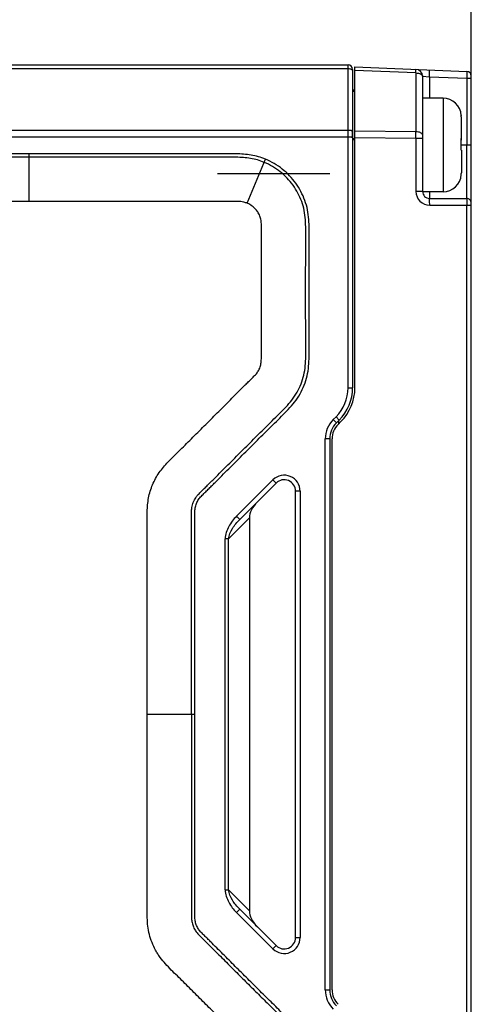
# Model space of a CAD drawing. Header units: millimetres. Extents: x -330 to 72, y 157 to 679.
# Tile 15 of 38: x -70 to -50, y 346 to 390. Entities that reach past the tile are written whole.
import ezdxf

# ---------------------------------------------------------------- set-up
doc = ezdxf.new("R2010")
doc.units = ezdxf.units.MM
doc.header["$LTSCALE"] = 23.1
doc.header["$PDMODE"] = 3
doc.header["$PDSIZE"] = 8
doc.layers.get('0').update_dxf_attribs({"linetype": 'CONTINUOUS'})
doc.layers.get('Defpoints').update_dxf_attribs({"linetype": 'CONTINUOUS'})
for name, color, linetype in [('09_ALL_ROUNDS', 7, 'CONTINUOUS'), ('20_ALL_FEATURES', 7, 'CONTINUOUS'), ('51__DRAFT_DIMS', 7, 'CONTINUOUS')]:
    doc.layers.add(name, color=color, linetype=linetype)
doc.styles.get("Standard").update_dxf_attribs({"font": 'Roboto-Regular.ttf'})
doc.dimstyles.new('DIMSTYLE_3', dxfattribs={"dimtxt": 3, "dimasz": 3, "dimexe": 2.5, "dimexo": 0.5, "dimgap": 0.75, "dimtad": 1, "dimdsep": 46, "dimtxsty": 'STANDARD', "dimblk": '_FILLED', "dimblk1": '_FILLED', "dimblk2": '_FILLED', "dimcen": 0.09, "dimclrt": 3, "dimazin": 2, "dimtp": 0.1, "dimtm": 0.1, "dimtfac": 1, "dimtofl": 0, "dimtmove": 0, "dimatfit": 3, "dimldrblk": '_FILLED', "dimfxl": 1, "dimtolj": 1, "dimarcsym": 0})
doc.dimstyles.new('DIMSTYLE_8', dxfattribs={"dimtxt": 3, "dimasz": 3, "dimexe": 2.5, "dimexo": 0.5, "dimgap": 0.75, "dimtad": 1, "dimdsep": 46, "dimtxsty": 'STANDARD', "dimblk": '_FILLED', "dimblk1": '_FILLED', "dimblk2": '_FILLED', "dimcen": 0.09, "dimclrt": 3, "dimazin": 2, "dimtp": 0.3, "dimtm": 0.3, "dimtfac": 1, "dimtofl": 0, "dimtmove": 0, "dimatfit": 3, "dimldrblk": '_FILLED', "dimfxl": 1, "dimtolj": 1, "dimarcsym": 0})

# ---------------------------------------------------------------- blocks, each defined once
blk = doc.blocks.new('_FILLED')
at = {"color": 0, "linetype": 'ByBlock'}
blk.add_solid([(0, 0), (-1, 0.167), (-1, -0.167)], dxfattribs=at)
blk = doc.blocks.new('*D110')
at = {"layer": '51__DRAFT_DIMS', "color": 0, "lineweight": -2}
for p, q in [((-93.813, 369.095), (-93.813, 404.813)), ((-50.313, 381.881), (-50.313, 404.813)), ((-90.813, 402.313), (-53.313, 402.313))]:
    blk.add_line(p, q, dxfattribs=at)
at = {"layer": 'Defpoints', "color": 0}
for p in [(-50.313, 402.313), (-50.313, 381.381), (-93.813, 368.595)]:
    blk.add_point(p, dxfattribs=at)
at = {"layer": '51__DRAFT_DIMS', "color": 0, "linetype": 'ByBlock', "lineweight": -2, "xscale": 3, "yscale": 3, "zscale": 3, "rotation": 180}
blk.add_blockref('_FILLED', (-93.813, 402.313), dxfattribs=at)
at = {"layer": '51__DRAFT_DIMS', "color": 0, "linetype": 'ByBlock', "lineweight": -2, "xscale": 3, "yscale": 3, "zscale": 3}
blk.add_blockref('_FILLED', (-50.313, 402.313), dxfattribs=at)
at = {"layer": '51__DRAFT_DIMS', "color": 3, "insert": (-72.16, 407.063), "char_height": 3, "attachment_point": 2, "line_spacing_factor": 0.9}
blk.add_mtext('\\A1;43.5', dxfattribs=at)
blk = doc.blocks.new('*D111')
at = {"layer": '51__DRAFT_DIMS', "color": 0, "lineweight": -2}
for p, q in [((-92.113, 380.04), (-92.113, 396.554)), ((-50.313, 381.881), (-50.313, 396.554)), ((-89.113, 394.054), (-53.313, 394.054))]:
    blk.add_line(p, q, dxfattribs=at)
at = {"layer": 'Defpoints', "color": 0}
for p in [(-50.313, 394.054), (-50.313, 381.381), (-92.113, 379.54)]:
    blk.add_point(p, dxfattribs=at)
at = {"layer": '51__DRAFT_DIMS', "color": 0, "linetype": 'ByBlock', "lineweight": -2, "xscale": 3, "yscale": 3, "zscale": 3, "rotation": 180}
blk.add_blockref('_FILLED', (-92.113, 394.054), dxfattribs=at)
at = {"layer": '51__DRAFT_DIMS', "color": 0, "linetype": 'ByBlock', "lineweight": -2, "xscale": 3, "yscale": 3, "zscale": 3}
blk.add_blockref('_FILLED', (-50.313, 394.054), dxfattribs=at)
at = {"layer": '51__DRAFT_DIMS', "color": 3, "insert": (-71.298, 398.804), "char_height": 3, "attachment_point": 2, "line_spacing_factor": 0.9}
blk.add_mtext('\\A1;41.8', dxfattribs=at)
blk = doc.blocks.new('*D114')
at = {"layer": '51__DRAFT_DIMS', "color": 0, "lineweight": -2}
for p, q in [((-195.813, 384.428), (-195.813, 409.759)), ((-50.313, 387.552), (-50.313, 409.759)), ((-192.813, 407.259), (-53.313, 407.259))]:
    blk.add_line(p, q, dxfattribs=at)
at = {"layer": 'Defpoints', "color": 0}
for p in [(-50.313, 407.259), (-50.313, 387.052), (-195.813, 383.928)]:
    blk.add_point(p, dxfattribs=at)
at = {"layer": '51__DRAFT_DIMS', "color": 0, "linetype": 'ByBlock', "lineweight": -2, "xscale": 3, "yscale": 3, "zscale": 3, "rotation": 180}
blk.add_blockref('_FILLED', (-195.813, 407.259), dxfattribs=at)
at = {"layer": '51__DRAFT_DIMS', "color": 0, "linetype": 'ByBlock', "lineweight": -2, "xscale": 3, "yscale": 3, "zscale": 3}
blk.add_blockref('_FILLED', (-50.313, 407.259), dxfattribs=at)
at = {"layer": '51__DRAFT_DIMS', "color": 3, "insert": (-122.587, 412.009), "char_height": 3, "attachment_point": 2, "line_spacing_factor": 0.9}
blk.add_mtext('\\A1;145.5', dxfattribs=at)

msp = doc.modelspace()

# ---------------------------------------------------------------- linework, layer by layer
msp.add_line((-61.43303, 382.77043), (-56.51303, 382.77043))
at = {"layer": '09_ALL_ROUNDS'}
for p, q in [((-84.11303, 387.54023), (-55.71303, 387.54023)), ((-55.71303, 373.36866), (-55.71303, 387.54023)), ((-84.11303, 387.3744), (-55.71303, 387.3744)), ((-55.51303, 387.34023), (-55.51303, 373.36866)), ((-84.11303, 384.67809), (-55.71303, 384.67809)), ((-84.11303, 384.38611), (-55.71303, 384.38611))]:
    msp.add_line(p, q, dxfattribs=at)
for centre, radius, start, end in [((-55.71303, 387.34023), 0.2, 0, 90), ((-57.21214, 384.50439), 1.68953, 2.720412, 4.919008), ((-57.24538, 384.5038), 1.72278, 356.21743, 1.616216), ((-57.2179, 384.50411), 1.6953, 1.631902, 2.72059), ((-57.28442, 384.50601), 1.76188, 355.157915, 356.229527)]:
    msp.add_arc(centre, radius, start, end, dxfattribs=at)
for points, knots in [([(-55.71303, 387.3744), (-55.68948, 387.3744), (-55.64464, 387.37099), (-55.58438, 387.35562), (-55.53864, 387.33277), (-55.51832, 387.30864), (-55.51476, 387.29663)], [0, 0, 0, 0, 0.31697042, 0.60226851, 0.83140698, 1, 1, 1, 1]), ([(-55.71303, 384.67809), (-55.67631, 384.67813), (-55.6245, 384.67492), (-55.56321, 384.6628), (-55.53841, 384.65461), (-55.52883, 384.64927)], [0, 0, 0, 0, 0.58712137, 0.82459801, 1, 1, 1, 1]), ([(-55.52883, 384.64927), (-55.52645, 384.64791), (-55.51968, 384.64365), (-55.51303, 384.63635), (-55.51303, 384.63085)], [0, 0, 0, 0, 0.3324033, 1, 1, 1, 1]), ([(-55.71303, 384.38611), (-55.67631, 384.38615), (-55.6245, 384.38294), (-55.56321, 384.37082), (-55.53841, 384.36263), (-55.52883, 384.35729)], [0, 0, 0, 0, 0.58712137, 0.82459801, 1, 1, 1, 1]), ([(-55.52883, 384.35729), (-55.52645, 384.356), (-55.51957, 384.35188), (-55.51303, 384.34446), (-55.51303, 384.33892)], [0, 0, 0, 0, 0.32875171, 1, 1, 1, 1])]:
    msp.add_open_spline(points, degree=3, knots=knots, dxfattribs=at)
msp.add_open_spline([(-55.51476, 387.29663), (-55.51364, 387.29286), (-55.51303, 387.28889), (-55.51303, 387.28496)], degree=3, dxfattribs=at)
at = {"layer": '20_ALL_FEATURES'}
for p, q in [((-55.41303, 387.4485), (-50.50503, 387.25224)), ((-55.41303, 373.36862), (-55.41303, 387.44608)), ((-52.73796, 387.18389), (-55.41303, 387.29086)), ((-52.73796, 387.18389), (-52.73728, 384.60323)), ((-52.14988, 387.01778), (-52.13789, 387.31754)), ((-50.50503, 387.25224), (-50.51303, 386.95232)), ((-52.44988, 387.04185), (-52.44855, 381.98053)), ((-52.44988, 387.04185), (-52.44827, 387.04171)), ((-52.44827, 387.04171), (-52.14988, 387.01778)), ((-52.14988, 387.01778), (-52.14963, 386.07097)), ((-52.14988, 387.01778), (-50.51303, 386.95232)), ((-50.51303, 386.95232), (-50.51303, 384.03108)), ((-50.51303, 386.95232), (-50.31303, 386.95232)), ((-50.31303, 331.02603), (-50.31303, 387.0524)), ((-55.51303, 386.4402), (-55.41303, 386.44282)), ((-55.51303, 386.38492), (-55.41303, 386.38609)), ((-51.54963, 386.07113), (-52.44963, 386.07089)), ((-51.54963, 386.07113), (-51.54854, 381.97175)), ((-50.75098, 385.32146), (-50.75098, 385.32068)), ((-50.74941, 385.25185), (-50.74916, 384.30128)), ((-52.73728, 384.60323), (-55.41303, 384.62946)), ((-55.51303, 384.25692), (-55.41303, 384.25692)), ((-55.51259, 384.30164), (-55.41303, 384.30281)), ((-52.73729, 384.31127), (-55.41303, 384.33751)), ((-52.44916, 384.31135), (-52.73729, 384.31127)), ((-52.73729, 384.31127), (-52.73668, 381.98046)), ((-50.75229, 384.28961), (-50.75252, 384.30311)), ((-50.74916, 384.2895), (-50.74914, 384.24125)), ((-50.75074, 384.03102), (-50.51303, 384.03108)), ((-50.74903, 383.80143), (-50.74876, 382.80309)), ((-50.51303, 384.03108), (-50.31303, 384.03108)), ((-69.69172, 383.48204), (-70.51304, 383.48229)), ((-69.6917, 383.63005), (-70.51301, 383.63042)), ((-69.69172, 381.54022), (-69.6917, 383.63006)), ((-60.1292, 381.46404), (-59.33212, 383.3948)), ((-50.51308, 381.68106), (-50.51336, 382.85609)), ((-50.75029, 382.72123), (-50.75029, 382.72201)), ((-52.44855, 381.98053), (-52.73668, 381.98046)), ((-51.54854, 381.97113), (-52.44839, 381.97089)), ((-52.14854, 381.97097), (-52.14847, 381.68063)), ((-69.69172, 381.54022), (-70.51307, 381.5406)), ((-52.14847, 381.68061), (-50.51308, 381.68105)), ((-52.13652, 381.38062), (-50.31303, 381.38105)), ((-50.50511, 336.6979), (-50.50511, 381.38105)), ((-55.71303, 373.36866), (-55.51303, 373.36866)), ((-56.24023, 372.09587), (-56.36155, 371.97455)), ((-56.36155, 371.97455), (-56.22013, 371.83313)), ((-56.09881, 371.95445), (-56.24023, 372.09587)), ((-56.09881, 371.95445), (-56.22013, 371.83313)), ((-56.14942, 371.76238), (-56.0281, 371.8837)), ((-56.11303, 371.80338), (-56.11303, 371.94023)), ((-56.71303, 346.95445), (-56.71303, 371.12602)), ((-56.51303, 371.12602), (-56.71303, 371.12602)), ((-56.51303, 371.12602), (-56.51303, 346.95445)), ((-56.41303, 346.95441), (-56.41303, 371.12598)), ((-59.008, 369.3281), (-60.60089, 367.73521)), ((-58.86658, 369.18668), (-60.45947, 367.59379)), ((-58.86658, 369.18668), (-59.008, 369.3281)), ((-58.01303, 349.24734), (-58.01303, 368.83313)), ((-57.81303, 368.83313), (-58.01303, 368.83313)), ((-57.81303, 368.83313), (-57.81303, 349.24734)), ((-60.95445, 366.74526), (-60.03919, 367.66052)), ((-60.60089, 367.73521), (-60.45947, 367.59379)), ((-60.03919, 367.66052), (-60.03919, 350.41995)), ((-61.09587, 351.33521), (-61.09587, 366.74526)), ((-60.95445, 366.74526), (-61.09587, 366.74526)), ((-60.95445, 351.33521), (-60.95445, 366.74526)), ((-62.42326, 359.04023), (-64.51322, 359.0402)), ((-61.09587, 351.33521), (-60.95445, 351.33521)), ((-60.03919, 350.41995), (-60.95445, 351.33521)), ((-60.45947, 350.48668), (-60.60089, 350.34526)), ((-60.45947, 350.48668), (-58.86658, 348.89379)), ((-60.60089, 350.34526), (-59.008, 348.75237)), ((-58.01303, 349.24734), (-57.81303, 349.24734)), ((-59.008, 348.75237), (-58.86658, 348.89379)), ((-56.71303, 346.95445), (-56.51303, 346.95445))]:
    msp.add_line(p, q, dxfattribs=at)
for centre, radius, start, end in [((-52.74988, 387.04177), 0.3, 0.015159, 87.710042), ((-50.51303, 387.05244), 0.2, 0, 87.710042), ((-51.54942, 385.27113), 0.8, 3.606621, 90.015159), ((-51.57972, 385.25165), 0.83031, 0.013479, 5.171001), ((-84.33355, 384.4592), 31.5966, 359.731748, 0.261166), ((-65.54422, 384.04927), 14.79388, 359.047171, 0.930853), ((-51.57908, 382.80285), 0.83031, 354.859317, 0.016839), ((-51.57907, 382.7906), 0.83031, 354.859317, 0.016839), ((-51.54875, 382.77113), 0.8, 270.015159, 356.423697), ((-52.13663, 381.98066), 0.60005, 180.019423, 270.010909), ((-52.14855, 381.98063), 0.3, 180.015143, 270.015159), ((-50.51303, 381.48105), 0.2, 0, 90.015159), ((-57.51303, 373.36866), 1.8, 315, 0), ((-57.51303, 373.36866), 2, 315, 0), ((-57.51303, 373.36862), 2.1, 315, 0), ((-55.51303, 371.12602), 1.2, 135, 180), ((-55.51303, 371.12602), 1, 135, 180), ((-55.51303, 371.12598), 0.9, 135, 180), ((-58.51303, 368.83313), 0.7, 359.999982, 135.000018), ((-58.51303, 368.83313), 0.5, 0, 135), ((-58.51303, 349.24734), 0.7, 224.999978, 0.000022), ((-58.51303, 349.24734), 0.5, 225, 0), ((-55.51303, 346.95445), 1.2, 180, 225), ((-55.51303, 346.95445), 1, 180, 225), ((-55.51303, 346.95441), 0.9, 180, 225)]:
    msp.add_arc(centre, radius, start, end, dxfattribs=at)
for centre, major_axis, start_param, end_param in [((-59.33208, 368.01407), (-0.61237, -0.61237), -1.57079633, -0.52359878), ((-59.33208, 350.0664), (0.61237, -0.61237), -2.61799388, -1.57079633)]:
    msp.add_ellipse(centre, major_axis=major_axis, ratio=0.57735027, start_param=start_param, end_param=end_param, dxfattribs=at)
for points, knots in [([(-52.73796, 387.18389), (-52.73736, 387.20547), (-52.73661, 387.23616), (-52.73607, 387.27442), (-52.73584, 387.29745), (-52.73612, 387.31527), (-52.73597, 387.32955), (-52.73728, 387.33592), (-52.73693, 387.34149), (-52.7379, 387.34153)], [0, 0, 0, 0, 0.4104078, 0.58305861, 0.72875498, 0.84508422, 0.92982925, 0.98160843, 1, 1, 1, 1]), ([(-52.73796, 387.18389), (-52.70069, 387.18319), (-52.63047, 387.17593), (-52.53868, 387.14691), (-52.47165, 387.10491), (-52.44989, 387.06097), (-52.44988, 387.04185)], [0, 0, 0, 0, 0.32478128, 0.61037889, 0.83343981, 1, 1, 1, 1]), ([(-52.4492, 384.46909), (-52.44922, 384.51081), (-52.50972, 384.55533), (-52.57733, 384.57998), (-52.64577, 384.59738), (-52.70005, 384.60257), (-52.73728, 384.60323)], [0, 0, 0, 0, 0.37378286, 0.51285841, 0.66640552, 1, 1, 1, 1]), ([(-50.75252, 384.30311), (-50.75166, 384.30288), (-50.75052, 384.30258), (-50.74916, 384.3017), (-50.74916, 384.30128)], [0, 0, 0, 0, 0.68334736, 1, 1, 1, 1]), ([(-50.74914, 384.24125), (-50.74914, 384.24084), (-50.7505, 384.23995), (-50.75164, 384.23966), (-50.7525, 384.23942)], [0, 0, 0, 0, 0.31665252, 1, 1, 1, 1]), ([(-59.33214, 383.39475), (-59.43356, 383.43632), (-59.64012, 383.51219), (-59.96168, 383.58652), (-60.28868, 383.62074), (-60.61511, 383.63559), (-60.94056, 383.63709), (-61.3731, 383.63179), (-61.91335, 383.63127), (-62.56148, 383.62945), (-63.20964, 383.62902), (-63.85781, 383.62906), (-64.72208, 383.62951), (-65.80244, 383.63042), (-67.09887, 383.63046), (-68.39529, 383.63014), (-69.25956, 383.63001), (-69.6917, 383.63005)], [0, 0, 0, 0, 0.03164772, 0.06341376, 0.09501409, 0.12644546, 0.15774352, 0.18897029, 0.2513502, 0.31373225, 0.37611603, 0.43850112, 0.50088843, 0.6256669, 0.75044651, 0.87522425, 1, 1, 1, 1]), ([(-50.74903, 383.80143), (-50.74903, 383.80185), (-50.75039, 383.80273), (-50.75152, 383.80303), (-50.75239, 383.80326)], [0, 0, 0, 0, 0.31665264, 1, 1, 1, 1]), ([(-50.51336, 382.85609), (-50.51339, 382.94797), (-50.51378, 383.33963), (-50.51295, 383.7313), (-50.51303, 384.03108)], [0, 0, 0, 0, 0.23460083, 1, 1, 1, 1]), ([(-59.3883, 383.25781), (-59.48521, 383.29753), (-59.6813, 383.36963), (-59.98772, 383.44054), (-60.30166, 383.47312), (-60.61985, 383.48799), (-60.94136, 383.4874), (-61.37258, 383.48466), (-61.91291, 383.48292), (-62.56126, 383.48151), (-63.20957, 383.48099), (-63.85784, 383.48102), (-64.72215, 383.4815), (-65.80249, 383.48239), (-67.09888, 383.48243), (-68.39529, 383.48211), (-69.25957, 383.48198), (-69.69172, 383.48202)], [0, 0, 0, 0, 0.03040926, 0.06054179, 0.09104714, 0.12192284, 0.15300128, 0.18438233, 0.24713616, 0.30988571, 0.37263181, 0.43537397, 0.4981143, 0.62358456, 0.74905253, 0.87452432, 1, 1, 1, 1]), ([(-62.57141, 359.04023), (-62.57144, 359.60238), (-62.57148, 360.44561), (-62.57147, 361.56991), (-62.5714, 362.41314), (-62.57125, 363.25637), (-62.57107, 364.09958), (-62.57102, 364.94278), (-62.57119, 365.64544), (-62.57152, 366.20756), (-62.57186, 366.62915), (-62.57229, 366.98048), (-62.57262, 367.26154), (-62.57295, 367.47233), (-62.57349, 367.68368), (-62.57294, 367.89929), (-62.56974, 368.08449), (-62.53513, 368.23285), (-62.50058, 368.34386), (-62.45061, 368.44845), (-62.39156, 368.54895), (-62.32194, 368.63987), (-62.2202, 368.74615), (-62.09463, 368.87227), (-61.94459, 369.02128), (-61.79519, 369.17), (-61.59624, 369.36847), (-61.34761, 369.61662), (-61.0495, 369.91468), (-60.6521, 370.31226), (-60.15551, 370.80949), (-59.65807, 371.30587), (-59.26012, 371.70315), (-58.96071, 372.00004), (-58.66045, 372.29352), (-58.37083, 372.59258), (-58.10431, 372.90644), (-57.89019, 373.25652), (-57.73077, 373.63155), (-57.61788, 374.02548), (-57.57584, 374.43481), (-57.56285, 374.84976), (-57.56788, 375.26902), (-57.5689, 375.69028), (-57.57022, 376.11199), (-57.5718, 376.67424), (-57.57246, 377.37706), (-57.57218, 378.22044), (-57.57054, 378.92331), (-57.56912, 379.48557), (-57.56733, 379.9067), (-57.56411, 380.32573), (-57.57668, 380.74039), (-57.62269, 381.14927), (-57.73782, 381.54226), (-57.90322, 381.91556), (-58.18807, 382.37965), (-58.66351, 382.87564), (-59.13758, 383.15487), (-59.38834, 383.25772)], [0, 0, 0, 0, 0.06279719, 0.09419592, 0.12559475, 0.15699355, 0.18839182, 0.21978951, 0.25118666, 0.26688504, 0.28258329, 0.29828143, 0.30613222, 0.31397946, 0.32183205, 0.32973232, 0.3381017, 0.34239939, 0.34670508, 0.35106626, 0.35531286, 0.35970992, 0.36381997, 0.37173881, 0.37959327, 0.38744111, 0.39528856, 0.41098481, 0.42668205, 0.44238031, 0.47378009, 0.50518483, 0.52088203, 0.53659505, 0.55228846, 0.56778011, 0.58310033, 0.59818198, 0.61341653, 0.62851334, 0.64376368, 0.65923388, 0.67489018, 0.69059262, 0.70629554, 0.72199764, 0.75340212, 0.78480647, 0.81621087, 0.8319194, 0.84761557, 0.86325633, 0.8787254, 0.89395134, 0.90907105, 0.92427076, 0.93944342, 0.96972321, 1, 1, 1, 1]), ([(-62.42326, 359.04023), (-62.42328, 359.60238), (-62.42333, 360.4456), (-62.42332, 361.5699), (-62.42325, 362.41312), (-62.42309, 363.25634), (-62.42292, 364.09957), (-62.42287, 364.9428), (-62.42304, 365.6455), (-62.42337, 366.20766), (-62.42372, 366.62929), (-62.42412, 366.98063), (-62.42449, 367.26172), (-62.42477, 367.47249), (-62.42542, 367.68317), (-62.42453, 367.89078), (-62.42275, 368.06292), (-62.3919, 368.19398), (-62.36249, 368.28932), (-62.31912, 368.37956), (-62.26884, 368.46542), (-62.20739, 368.54549), (-62.1124, 368.64434), (-61.98939, 368.76802), (-61.84001, 368.91632), (-61.69064, 369.06507), (-61.4916, 369.26357), (-61.24292, 369.51181), (-60.94473, 369.8099), (-60.54734, 370.20752), (-60.0508, 370.70468), (-59.45397, 371.30024), (-58.95678, 371.7967), (-58.55415, 372.19029), (-58.25909, 372.49498), (-57.98265, 372.8211), (-57.75851, 373.18755), (-57.59037, 373.58275), (-57.47221, 373.99586), (-57.42799, 374.4218), (-57.4147, 374.84625), (-57.41971, 375.26908), (-57.42075, 375.69083), (-57.42206, 376.1124), (-57.42365, 376.67449), (-57.42429, 377.37711), (-57.42408, 378.22025), (-57.42186, 379.0634), (-57.42085, 379.76624), (-57.41488, 380.32966), (-57.42919, 380.7543), (-57.47715, 381.17986), (-57.59791, 381.59242), (-57.77178, 381.98492), (-58.07093, 382.47215), (-58.5704, 382.99338), (-59.06858, 383.28671), (-59.33212, 383.3948)], [0, 0, 0, 0, 0.06239106, 0.09358651, 0.12478193, 0.15597735, 0.18717304, 0.21836902, 0.24956526, 0.26516348, 0.28076176, 0.2963601, 0.3041583, 0.31195849, 0.31975591, 0.32752948, 0.33504124, 0.33873932, 0.34243297, 0.34609364, 0.34982203, 0.35346035, 0.35726367, 0.36502781, 0.3728243, 0.38062432, 0.38842405, 0.40402333, 0.41962207, 0.43522039, 0.46641533, 0.4976078, 0.52879756, 0.54439823, 0.56009496, 0.57586897, 0.59174258, 0.60755566, 0.6234222, 0.639226, 0.65493327, 0.6705522, 0.68614841, 0.7017442, 0.71734074, 0.74853334, 0.77972601, 0.81091865, 0.84211115, 0.85773539, 0.87344496, 0.88925914, 0.90511704, 0.92094327, 0.93678185, 0.96838609, 1, 1, 1, 1]), ([(-60.1292, 381.46404), (-60.17797, 381.48448), (-60.27381, 381.51406), (-60.40181, 381.53692), (-60.52017, 381.54077), (-60.69522, 381.54269), (-60.94749, 381.54165), (-61.26437, 381.54134), (-61.58327, 381.54088), (-61.90068, 381.54056), (-62.32129, 381.54022), (-62.84435, 381.53997), (-63.67623, 381.53986), (-64.71212, 381.54008), (-65.95443, 381.54037), (-67.19813, 381.54032), (-68.44428, 381.54021), (-69.27577, 381.54019), (-69.69172, 381.54023)], [0, 0, 0, 0, 0.01657246, 0.03129366, 0.04060373, 0.05364606, 0.08617364, 0.11965461, 0.15296504, 0.18611929, 0.21913174, 0.2847887, 0.35005084, 0.47985044, 0.60944635, 0.73940207, 0.86963656, 1, 1, 1, 1]), ([(-52.13652, 381.38062), (-52.13653, 381.41889), (-52.13694, 381.47446), (-52.13842, 381.54516), (-52.13984, 381.59006), (-52.14155, 381.62683), (-52.14327, 381.65194), (-52.14483, 381.6667), (-52.14595, 381.67414), (-52.14684, 381.67802), (-52.14785, 381.68061), (-52.14847, 381.68061)], [0, 0, 0, 0, 0.38159491, 0.55409203, 0.70520418, 0.82927317, 0.92175095, 0.95488863, 0.97893479, 0.99381869, 1, 1, 1, 1]), ([(-50.51308, 381.68105), (-50.51253, 381.68105), (-50.5121, 381.67822), (-50.51132, 381.67464), (-50.51068, 381.66705), (-50.50958, 381.65236), (-50.50848, 381.62716), (-50.50732, 381.59039), (-50.50638, 381.54548), (-50.50539, 381.47482), (-50.50512, 381.41929), (-50.50511, 381.38105)], [0, 0, 0, 0, 0.00548475, 0.02012453, 0.04411518, 0.07728903, 0.169805, 0.29414034, 0.44551331, 0.61811267, 1, 1, 1, 1]), ([(-64.51322, 359.0402), (-64.51331, 359.57638), (-64.51351, 360.64986), (-64.5134, 362.26195), (-64.51227, 363.60673), (-64.51174, 364.68186), (-64.51195, 365.48411), (-64.51296, 366.14942), (-64.5144, 366.67827), (-64.51596, 367.07175), (-64.51728, 367.39872), (-64.51943, 367.6678), (-64.51651, 367.89824), (-64.50368, 368.16671), (-64.47423, 368.46281), (-64.40985, 368.76261), (-64.27656, 369.14268), (-64.09771, 369.50981), (-63.85308, 369.83115), (-63.66658, 370.04316), (-63.49768, 370.22119), (-63.30058, 370.41606), (-63.06703, 370.64673), (-62.78829, 370.92344), (-62.4139, 371.29607), (-61.94278, 371.76665), (-61.4695, 372.24034), (-61.0877, 372.62241), (-60.79887, 372.91126), (-60.50828, 373.20154), (-60.26489, 373.44424), (-60.07044, 373.63788), (-59.93341, 373.77406), (-59.81986, 373.8888), (-59.71238, 374.00326), (-59.64056, 374.11782), (-59.58319, 374.2354), (-59.55232, 374.33124), (-59.52871, 374.42475), (-59.51448, 374.52687), (-59.51186, 374.65672), (-59.51088, 374.8254), (-59.51137, 375.02305), (-59.51168, 375.29868), (-59.51231, 375.77711), (-59.5129, 376.45484), (-59.51327, 377.26284), (-59.51325, 377.93352), (-59.51304, 378.47041), (-59.51277, 378.87518), (-59.51242, 379.28249), (-59.5119, 379.69314), (-59.51156, 380.03717), (-59.51086, 380.30558), (-59.51168, 380.4783), (-59.51387, 380.61221), (-59.52662, 380.71638), (-59.54927, 380.81038), (-59.57992, 380.90577), (-59.6215, 380.99827), (-59.6895, 381.11367), (-59.83485, 381.29725), (-60.00662, 381.41265), (-60.1292, 381.46404)], [0, 0, 0, 0, 0.0654675, 0.13107058, 0.19683587, 0.2296642, 0.26234383, 0.29478961, 0.31089823, 0.32691648, 0.34283375, 0.35082168, 0.35977162, 0.3709682, 0.38363273, 0.39606535, 0.40829218, 0.43277367, 0.44548792, 0.45749666, 0.46724344, 0.4754446, 0.49133744, 0.50732329, 0.52340159, 0.55583302, 0.58862692, 0.60515989, 0.62178446, 0.63850136, 0.65531133, 0.66375145, 0.6720098, 0.67889537, 0.68347122, 0.69114781, 0.69528026, 0.69942379, 0.70341194, 0.70704676, 0.71198405, 0.71925202, 0.72764971, 0.73611421, 0.75290771, 0.78606525, 0.81886468, 0.85156337, 0.86795538, 0.88441872, 0.90098558, 0.91768812, 0.93455851, 0.94299255, 0.95045852, 0.95565242, 0.95933183, 0.96324543, 0.96744094, 0.97154981, 0.97559897, 0.98377072, 1, 1, 1, 1]), ([(-60.60089, 367.73521), (-60.73378, 367.60208), (-60.96553, 367.30336), (-61.09389, 366.93228), (-61.09587, 366.74526)], [0, 0, 0, 0, 0.50142975, 1, 1, 1, 1]), ([(-60.95445, 366.74526), (-60.93392, 366.90555), (-60.78908, 367.21691), (-60.57928, 367.4738), (-60.45947, 367.59379)], [0, 0, 0, 0, 0.48798986, 1, 1, 1, 1]), ([(-59.58922, 337.1563), (-59.57724, 337.18485), (-59.55712, 337.24357), (-59.5334, 337.33343), (-59.51732, 337.42518), (-59.51324, 337.51814), (-59.51161, 337.61102), (-59.51074, 337.73493), (-59.51071, 337.88981), (-59.51077, 338.07566), (-59.51086, 338.32346), (-59.511, 338.63322), (-59.51113, 339.00493), (-59.51117, 339.50054), (-59.51073, 340.12005), (-59.50876, 340.86346), (-59.50541, 341.48296), (-59.50145, 341.97856), (-59.49781, 342.35025), (-59.49412, 342.65998), (-59.4909, 342.90777), (-59.4885, 343.06262), (-59.48724, 343.18652), (-59.48729, 343.27945), (-59.4892, 343.37238), (-59.49443, 343.46518), (-59.50713, 343.54199), (-59.52686, 343.60091), (-59.54686, 343.64293), (-59.56864, 343.68398), (-59.59231, 343.74133), (-59.61637, 343.81503), (-59.65504, 343.8996), (-59.69508, 343.98362), (-59.7191, 344.07391), (-59.76641, 344.15493), (-59.82559, 344.2266), (-59.88907, 344.29448), (-59.95435, 344.36063), (-60.04268, 344.44752), (-60.15414, 344.55505), (-60.33193, 344.72767), (-60.55373, 344.9439), (-60.81909, 345.20419), (-61.08382, 345.46511), (-61.34802, 345.72658), (-61.69975, 346.07575), (-62.13863, 346.51299), (-62.66574, 347.03722), (-63.10476, 347.47431), (-63.46001, 347.81994), (-63.71649, 348.08907), (-63.91586, 348.32674), (-64.05743, 348.53039), (-64.18217, 348.7448), (-64.31007, 349.02751), (-64.43031, 349.38028), (-64.49222, 349.74807), (-64.51611, 350.1192), (-64.52029, 350.49096), (-64.51685, 350.86265), (-64.51623, 351.23436), (-64.5145, 351.72996), (-64.51335, 352.34947), (-64.51241, 353.09289), (-64.51205, 353.8363), (-64.51204, 354.82752), (-64.51263, 356.06654), (-64.51358, 357.55337), (-64.51325, 358.54459), (-64.51322, 359.0402)], [0, 0, 0, 0, 0.00390508, 0.00781091, 0.01171609, 0.01562234, 0.01952853, 0.02343491, 0.0312476, 0.03906029, 0.04687299, 0.06249838, 0.07812377, 0.09374916, 0.12499993, 0.15625071, 0.18750148, 0.20312687, 0.21875225, 0.23437764, 0.24219033, 0.25000303, 0.25390936, 0.25781584, 0.26172191, 0.26562957, 0.26953537, 0.27149126, 0.27344449, 0.27539783, 0.2773498, 0.28125818, 0.2851637, 0.28906915, 0.29297498, 0.29687547, 0.30078023, 0.30468636, 0.30859267, 0.31249901, 0.3203117, 0.32812439, 0.34374978, 0.35937516, 0.37500055, 0.39062594, 0.40625133, 0.43750211, 0.46875289, 0.50000365, 0.51562903, 0.53125332, 0.54687608, 0.55468994, 0.56250366, 0.57812557, 0.59374615, 0.60936562, 0.62499117, 0.64061606, 0.6562414, 0.67186682, 0.6874922, 0.71874298, 0.74999376, 0.78124454, 0.81249532, 0.87499688, 0.93749844, 1, 1, 1, 1]), ([(-62.57153, 359.04023), (-62.57154, 358.5373), (-62.57152, 357.53233), (-62.57127, 356.27633), (-62.57108, 355.27192), (-62.57101, 354.51766), (-62.57104, 353.76178), (-62.57123, 353.00359), (-62.57154, 352.37001), (-62.57189, 351.86145), (-62.57221, 351.47856), (-62.57259, 351.09454), (-62.57298, 350.77379), (-62.57326, 350.51751), (-62.57364, 350.33385), (-62.57269, 350.17428), (-62.56985, 350.04777), (-62.55796, 349.94576), (-62.53601, 349.85225), (-62.50743, 349.75732), (-62.46742, 349.66444), (-62.41964, 349.57852), (-62.34376, 349.46134), (-62.18672, 349.29986), (-61.96183, 349.07671), (-61.70182, 348.81768), (-61.43868, 348.55497), (-61.09042, 348.20666), (-60.65912, 347.77472), (-60.14676, 347.26204), (-59.6416, 346.75895), (-59.22266, 346.34384), (-58.85459, 345.9845), (-58.52567, 345.62913), (-58.23391, 345.26636), (-58.03187, 344.92126), (-57.90585, 344.65525), (-57.79578, 344.38292), (-57.70373, 344.10229), (-57.63747, 343.80934), (-57.59874, 343.51085), (-57.57729, 343.22612), (-57.56681, 342.97598), (-57.56333, 342.76512), (-57.56488, 342.52245), (-57.56706, 342.22993), (-57.56956, 341.75715), (-57.57172, 341.15733), (-57.57267, 340.43121), (-57.57227, 339.70197), (-57.57047, 338.97696), (-57.56852, 338.37872), (-57.5658, 337.9618), (-57.56558, 337.7097), (-57.5724, 337.48415), (-57.58923, 337.224), (-57.62581, 336.94637), (-57.69621, 336.67385), (-57.76069, 336.50066), (-57.79554, 336.41565)], [0, 0, 0, 0, 0.0615615, 0.12301269, 0.15374056, 0.18450657, 0.21533822, 0.24626363, 0.27731219, 0.29289191, 0.30851351, 0.32418071, 0.33989719, 0.34777507, 0.35555159, 0.36237692, 0.36730948, 0.37103245, 0.37492257, 0.3790526, 0.38315262, 0.38727155, 0.39107868, 0.40020317, 0.41469991, 0.42992773, 0.44510512, 0.46022028, 0.49021657, 0.51982196, 0.54894186, 0.57748197, 0.59201777, 0.61189208, 0.63675505, 0.64878013, 0.66075629, 0.67275614, 0.68471655, 0.69686641, 0.70945997, 0.7215235, 0.7318089, 0.74010098, 0.74733564, 0.76151228, 0.77590787, 0.80520713, 0.83493386, 0.86478807, 0.89446971, 0.9236787, 0.93801515, 0.94550501, 0.95453581, 0.96563017, 0.97740867, 0.98875323, 1, 1, 1, 1]), ([(-57.65845, 336.35945), (-57.60924, 336.4795), (-57.52091, 336.72481), (-57.44868, 337.10846), (-57.42125, 337.49575), (-57.41613, 337.88146), (-57.41989, 338.26582), (-57.42142, 338.77727), (-57.42362, 339.41653), (-57.42445, 340.18364), (-57.42387, 340.95074), (-57.42185, 341.58988), (-57.41926, 342.10126), (-57.41666, 342.48517), (-57.41326, 342.87011), (-57.43432, 343.38457), (-57.49031, 343.90138), (-57.64185, 344.39702), (-57.78769, 344.75711), (-57.96109, 345.10537), (-58.17606, 345.42979), (-58.42122, 345.7301), (-58.68001, 346.01694), (-58.95266, 346.28881), (-59.31842, 346.64698), (-59.77174, 347.09764), (-60.31466, 347.63953), (-60.85671, 348.18244), (-61.30871, 348.63462), (-61.62547, 348.95092), (-61.80688, 349.13121), (-61.94282, 349.26638), (-62.07728, 349.40123), (-62.18848, 349.51165), (-62.26441, 349.60895), (-62.32683, 349.71221), (-62.38707, 349.8516), (-62.42483, 350.03215), (-62.42455, 350.21929), (-62.42506, 350.40935), (-62.42507, 350.66495), (-62.42451, 350.98454), (-62.42417, 351.36816), (-62.42382, 351.75176), (-62.42345, 352.26324), (-62.42311, 352.90259), (-62.4229, 353.6698), (-62.42284, 354.43701), (-62.42291, 355.20422), (-62.4231, 356.22716), (-62.42336, 357.50583), (-62.42338, 358.52877), (-62.42338, 359.04023)], [0, 0, 0, 0, 0.01584554, 0.03173111, 0.04750212, 0.06321286, 0.07883142, 0.09444591, 0.12567466, 0.15690301, 0.18813081, 0.21935783, 0.23496039, 0.25058369, 0.26624998, 0.2819557, 0.31349455, 0.32932232, 0.34509683, 0.36091124, 0.37674814, 0.39250891, 0.40822011, 0.42390966, 0.43952083, 0.47074421, 0.50197171, 0.53320281, 0.56443722, 0.58005561, 0.58787091, 0.59567417, 0.60346524, 0.61113679, 0.61478279, 0.61850573, 0.62584869, 0.63321567, 0.64084959, 0.64864372, 0.65644389, 0.67206027, 0.68767666, 0.70329304, 0.7189094, 0.75014207, 0.78137467, 0.81260719, 0.84383958, 0.87507184, 0.93753597, 1, 1, 1, 1]), ([(-61.09587, 351.33521), (-61.09389, 351.14819), (-60.96553, 350.7771), (-60.73378, 350.47839), (-60.60089, 350.34526)], [0, 0, 0, 0, 0.49857025, 1, 1, 1, 1]), ([(-60.45947, 350.48668), (-60.57928, 350.60666), (-60.78908, 350.86356), (-60.93392, 351.17491), (-60.95445, 351.33521)], [0, 0, 0, 0, 0.51201014, 1, 1, 1, 1])]:
    msp.add_open_spline(points, degree=3, knots=knots, dxfattribs=at)
for points in [[(-50.75279, 385.32649), (-50.75168, 385.32509), (-50.75111, 385.32323), (-50.751, 385.32146)], [(-50.75029, 382.72201), (-50.75029, 382.72424), (-50.75092, 382.72656), (-50.7521, 382.72845)]]:
    msp.add_open_spline(points, degree=3, dxfattribs=at)

# ---------------------------------------------------------------- dimensions: what is measured, and where the dimension line sits
at = {"layer": '51__DRAFT_DIMS'}
for base, p1, p2, dimstyle, picture, middle in [((-50.31303, 407.25889), (-195.81301, 383.92764), (-50.31303, 387.0524), 'DIMSTYLE_3', '*D114', (-122.58685, 407.25889)), ((-50.31303, 402.31341), (-93.81303, 368.59478), (-50.31303, 381.38105), 'DIMSTYLE_8', '*D110', (-72.15971, 402.31341)), ((-50.31303, 394.05398), (-92.11303, 379.54023), (-50.31303, 381.38105), 'DIMSTYLE_8', '*D111', (-71.29799, 394.05398))]:
    dim = msp.add_linear_dim(base=base, p1=p1, p2=p2, dimstyle=dimstyle, dxfattribs=at)
    dim.commit()
    dim.dimension.update_dxf_attribs({"geometry": picture, "text_midpoint": middle, "dimtype": 160})

doc.saveas('drawing.dxf')
